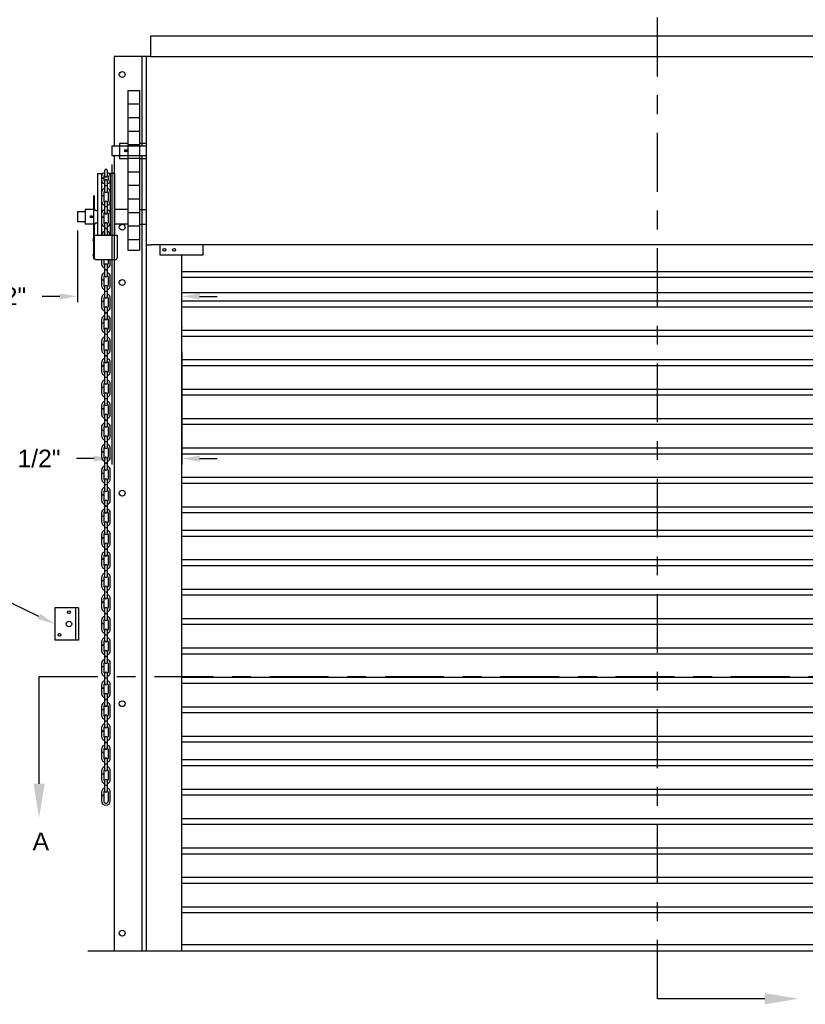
# Model space of a CAD drawing. Header units: inches. Extents: x 169.6 to 213.8, y 195 to 266.5.
# Tile 13 of 49: x 176.2 to 180.4, y 219.9 to 225.1. Entities that reach past the tile are written whole.
import ezdxf
from ezdxf import colors
from ezdxf.entities.mleader import LeaderData, LeaderLine
from ezdxf.math import Vec2, Vec3

# ---------------------------------------------------------------- set-up
doc = ezdxf.new("R2010")
doc.units = ezdxf.units.IN
doc.header["$LTSCALE"] = 0.25
doc.header["$MEASUREMENT"] = 0
doc.linetypes.add('CENTER', pattern=[2, 1.25, -0.25, 0.25, -0.25])
for name, color, linetype in [('ANNOTATIONS', 1, 'Continuous'), ('CHAIN HOIST LH', 7, 'Continuous'), ('SECTION CUTS', 6, 'CENTER')]:
    doc.layers.add(name, color=color, linetype=linetype)
doc.styles.add('ARIAL', font='arial.ttf', dxfattribs={"height": 0.09375})
doc.styles.get("Standard").update_dxf_attribs({"font": 'romans.shx'})
doc.dimstyles.new('STANDARD$0', dxfattribs={"dimtxt": 0.09375, "dimasz": 0.09375, "dimexe": 0.03125, "dimexo": 0.046875, "dimgap": 0.09, "dimtad": 0, "dimtih": 1, "dimtoh": 1, "dimdec": 4, "dimzin": 0, "dimdsep": 46, "dimtxsty": 'ARIAL', "dimcen": 0.09, "dimadec": 0, "dimazin": 0, "dimtfac": 1, "dimtdec": 4, "dimtofl": 0, "dimtmove": 0, "dimatfit": 1, "dimfxl": 1, "dimtolj": 1, "dimtzin": 0, "dimarcsym": 0})

# ---------------------------------------------------------------- blocks, each defined once
blk = doc.blocks.new('*D28')
at = {"layer": 'ANNOTATIONS', "color": 0, "lineweight": -2, "transparency": 16777216}
for p, q in [((176.4853, 223.975), (176.4853, 223.5936)), ((176.3916, 223.6249), (176.2978, 223.6249)), ((177.0404, 223.5236), (177.0404, 223.6561)), ((177.1342, 223.6249), (177.2279, 223.6249))]:
    blk.add_line(p, q, dxfattribs=at)
at = {"layer": 'ANNOTATIONS', "color": 0, "transparency": 16777216}
for points in [[(176.3916, 223.6405), (176.3916, 223.6092), (176.4853, 223.6249)], [(177.1342, 223.6405), (177.1342, 223.6092), (177.0404, 223.6249)]]:
    blk.add_solid(points, dxfattribs=at)
at = {"layer": 'defpoints', "color": 0, "transparency": 16777216}
for p in [(176.4853, 224.0219), (176.4853, 223.6249), (177.0404, 223.4767)]:
    blk.add_point(p, dxfattribs=at)
at = {"layer": 'ANNOTATIONS', "color": 0, "transparency": 16777216, "insert": (176.0447, 223.6249), "char_height": 0.09375, "attachment_point": 5, "style": 'ARIAL'}
blk.add_mtext('\\A1;8 1/2"', dxfattribs=at)
blk = doc.blocks.new('*D33')
at = {"layer": 'ANNOTATIONS', "color": 0, "lineweight": -2, "transparency": 16777216}
for p, q in [((176.6677, 224.3257), (176.6677, 222.7321)), ((177.0404, 223.3299), (177.0404, 222.7321)), ((176.574, 222.7634), (176.4802, 222.7634)), ((177.1342, 222.7634), (177.2279, 222.7634))]:
    blk.add_line(p, q, dxfattribs=at)
at = {"layer": 'ANNOTATIONS', "color": 0, "transparency": 16777216}
for points in [[(176.574, 222.779), (176.574, 222.7477), (176.6677, 222.7634)], [(177.1342, 222.779), (177.1342, 222.7477), (177.0404, 222.7634)]]:
    blk.add_solid(points, dxfattribs=at)
at = {"layer": 'defpoints', "color": 0, "transparency": 16777216}
for p in [(176.6677, 224.3726), (177.0404, 223.3767), (176.6677, 222.7634)]:
    blk.add_point(p, dxfattribs=at)
at = {"layer": 'ANNOTATIONS', "color": 0, "transparency": 16777216, "insert": (176.2271, 222.7634), "char_height": 0.09375, "attachment_point": 5, "style": 'ARIAL'}
blk.add_mtext('\\A1;5 1/2"', dxfattribs=at)

msp = doc.modelspace()

# ---------------------------------------------------------------- linework, layer by layer
at = {"layer": 'CHAIN HOIST LH'}
for p, q in [((176.87638, 224.89855), (176.87638, 225.00988)), ((176.87638, 225.00988), (182.2045, 225.00988)), ((176.87638, 224.89855), (182.2045, 224.89855)), ((176.75379, 224.71904), (176.75379, 223.87099)), ((176.75379, 224.71904), (176.81599, 224.71904)), ((176.81599, 224.71904), (176.81599, 223.87099)), ((176.75379, 224.64743), (176.81599, 224.64743)), ((176.75379, 224.57543), (176.81599, 224.57543)), ((176.75379, 224.50343), (176.81599, 224.50343)), ((176.66773, 224.4245), (176.85294, 224.4245)), ((176.66773, 224.4245), (176.66773, 224.3726)), ((176.71009, 224.43787), (176.71009, 224.35503)), ((176.75379, 224.43787), (176.71009, 224.43787)), ((176.75379, 224.43143), (176.81599, 224.43143)), ((176.85294, 224.43787), (176.81599, 224.43787)), ((176.66773, 224.3726), (176.85294, 224.3726)), ((176.75379, 224.35503), (176.71009, 224.35503)), ((176.75379, 224.35943), (176.81599, 224.35943)), ((176.85294, 224.35503), (176.81599, 224.35503)), ((176.5925, 224.27706), (176.61442, 224.27706)), ((176.5925, 224.27706), (176.5925, 223.95087)), ((176.61442, 224.27706), (176.61442, 223.95087)), ((176.62552, 224.25229), (176.61442, 224.25229)), ((176.62552, 224.2514), (176.61442, 224.2514)), ((176.62552, 224.26112), (176.62552, 224.24487)), ((176.63179, 224.26488), (176.63179, 224.29464)), ((176.64289, 224.29464), (176.64289, 224.26488)), ((176.64916, 224.26112), (176.64916, 224.24487)), ((176.66026, 224.27706), (176.66026, 223.95087)), ((176.68219, 224.27706), (176.66026, 224.27706)), ((176.68219, 224.27706), (176.68219, 223.95087)), ((176.75379, 224.28743), (176.81599, 224.28743)), ((176.63179, 224.21316), (176.63179, 224.23954)), ((176.64289, 224.21316), (176.63179, 224.21316)), ((176.63179, 224.1825), (176.63179, 224.21226)), ((176.64289, 224.21226), (176.63179, 224.21226)), ((176.64289, 224.23954), (176.64289, 224.21316)), ((176.64289, 224.21226), (176.64289, 224.1825)), ((176.75379, 224.21543), (176.81599, 224.21543)), ((176.5714, 224.1591), (176.57585, 224.1591)), ((176.5714, 224.1591), (176.5714, 223.82609)), ((176.57585, 224.09047), (176.57585, 224.1591)), ((176.62552, 224.15935), (176.61442, 224.15935)), ((176.62552, 224.15845), (176.61442, 224.15845)), ((176.62552, 224.17717), (176.62552, 224.15935)), ((176.62552, 224.15845), (176.62552, 224.13075)), ((176.64916, 224.17717), (176.64916, 224.13075)), ((176.75379, 224.14343), (176.81599, 224.14343)), ((176.63179, 224.06838), (176.63179, 224.12542)), ((176.64289, 224.10143), (176.63179, 224.10143)), ((176.64289, 224.10053), (176.63179, 224.10053)), ((176.64289, 224.12542), (176.64289, 224.06838)), ((176.48534, 224.07381), (176.48534, 224.02191)), ((176.52769, 224.07381), (176.48534, 224.07381)), ((176.52769, 224.08718), (176.52769, 224.00855)), ((176.5714, 224.08718), (176.52769, 224.08718)), ((176.5856, 224.08072), (176.5925, 224.08072)), ((176.62552, 224.04522), (176.61442, 224.04522)), ((176.62552, 224.04432), (176.61442, 224.04432)), ((176.62552, 224.06305), (176.62552, 224.04522)), ((176.62552, 224.04432), (176.62552, 224.01663)), ((176.64916, 224.06305), (176.64916, 224.01663)), ((176.75379, 224.08718), (176.68219, 224.08718)), ((176.75379, 224.07143), (176.81599, 224.07143)), ((176.81599, 224.08718), (176.85294, 224.08718)), ((176.52769, 224.02191), (176.48534, 224.02191)), ((176.5714, 224.00855), (176.52769, 224.00855)), ((176.57585, 223.82842), (176.57585, 224.00526)), ((176.5856, 224.01501), (176.5925, 224.01501)), ((176.63179, 223.98491), (176.63179, 224.0113)), ((176.64289, 223.98491), (176.63179, 223.98491)), ((176.64289, 224.0113), (176.64289, 223.98491)), ((176.75379, 224.00855), (176.68219, 224.00855)), ((176.75379, 223.99943), (176.81599, 223.99943)), ((176.81599, 224.00855), (176.85294, 224.00855)), ((176.57585, 223.95087), (176.69617, 223.95087)), ((176.63179, 223.95426), (176.63179, 223.98401)), ((176.64289, 223.98401), (176.63179, 223.98401)), ((176.64289, 223.98401), (176.64289, 223.95426)), ((176.69617, 223.95087), (176.69617, 223.82842)), ((176.75379, 223.92743), (176.81599, 223.92743)), ((182.2045, 223.89855), (176.87638, 223.89855)), ((176.57585, 223.82785), (176.57585, 223.82609)), ((176.75379, 223.87099), (176.81599, 223.87099)), ((176.5714, 223.82609), (176.57585, 223.82609)), ((176.68642, 223.81867), (176.5856, 223.81867)), ((176.61442, 223.81867), (176.61442, 223.79729)), ((176.62552, 223.81867), (176.62552, 223.79729)), ((176.63179, 223.76557), (176.63179, 223.79196)), ((176.64289, 223.79196), (176.64289, 223.76557)), ((176.64916, 223.81867), (176.64916, 223.79729)), ((176.66026, 223.79729), (176.66026, 223.81867)), ((176.61442, 223.72959), (176.61442, 223.71176)), ((176.62552, 223.72959), (176.62552, 223.71176)), ((176.64289, 223.76557), (176.63179, 223.76557)), ((176.64289, 223.76467), (176.63179, 223.76467)), ((176.63179, 223.73492), (176.63179, 223.76467)), ((176.64289, 223.76467), (176.64289, 223.73492)), ((176.64916, 223.72959), (176.64916, 223.68316)), ((176.66026, 223.68316), (176.66026, 223.72959)), ((177.04044, 223.75778), (182.04044, 223.75778)), ((177.04044, 223.72653), (182.04044, 223.72653)), ((176.62552, 223.71176), (176.61442, 223.71176)), ((176.61442, 223.71086), (176.61442, 223.68316)), ((176.62552, 223.71086), (176.61442, 223.71086)), ((176.62552, 223.71086), (176.62552, 223.68316)), ((176.63179, 223.65145), (176.63179, 223.67783)), ((176.64289, 223.67783), (176.64289, 223.65145)), ((176.64289, 223.65145), (176.63179, 223.65145)), ((176.64289, 223.65055), (176.63179, 223.65055)), ((176.63179, 223.6208), (176.63179, 223.65055)), ((176.64289, 223.65055), (176.64289, 223.6208)), ((176.61442, 223.61547), (176.61442, 223.59764)), ((176.62552, 223.59764), (176.61442, 223.59764)), ((176.61442, 223.59674), (176.61442, 223.56904)), ((176.62552, 223.59674), (176.61442, 223.59674)), ((176.62552, 223.61547), (176.62552, 223.59764)), ((176.62552, 223.59674), (176.62552, 223.56904)), ((176.64916, 223.61547), (176.64916, 223.56904)), ((176.66026, 223.56904), (176.66026, 223.61547)), ((177.04044, 223.60153), (182.04044, 223.60153)), ((177.04044, 223.57028), (182.04044, 223.57028)), ((176.63179, 223.53733), (176.63179, 223.56371)), ((176.64289, 223.53733), (176.63179, 223.53733)), ((176.63179, 223.50667), (176.63179, 223.53643)), ((176.64289, 223.53643), (176.63179, 223.53643)), ((176.64289, 223.56371), (176.64289, 223.53733)), ((176.64289, 223.53643), (176.64289, 223.50667)), ((176.61442, 223.50134), (176.61442, 223.48352)), ((176.62552, 223.48352), (176.61442, 223.48352)), ((176.61442, 223.48262), (176.61442, 223.45492)), ((176.62552, 223.48262), (176.61442, 223.48262)), ((176.62552, 223.50134), (176.62552, 223.48352)), ((176.62552, 223.48262), (176.62552, 223.45492)), ((176.64916, 223.50134), (176.64916, 223.45492)), ((176.66026, 223.45492), (176.66026, 223.50134)), ((176.63179, 223.42321), (176.63179, 223.44959)), ((176.64289, 223.42321), (176.63179, 223.42321)), ((176.64289, 223.42231), (176.63179, 223.42231)), ((176.63179, 223.39255), (176.63179, 223.42231)), ((176.64289, 223.44959), (176.64289, 223.42321)), ((176.64289, 223.42231), (176.64289, 223.39255)), ((177.04044, 223.44528), (182.04044, 223.44528)), ((177.04044, 223.41403), (182.04044, 223.41403)), ((176.61442, 223.38722), (176.61442, 223.3694)), ((176.62552, 223.3694), (176.61442, 223.3694)), ((176.62552, 223.3685), (176.61442, 223.3685)), ((176.61442, 223.3685), (176.61442, 223.3408)), ((176.62552, 223.38722), (176.62552, 223.3694)), ((176.62552, 223.3685), (176.62552, 223.3408)), ((176.64916, 223.38722), (176.64916, 223.3408)), ((176.66026, 223.3408), (176.66026, 223.38722)), ((176.63179, 223.30909), (176.63179, 223.33547)), ((176.64289, 223.30909), (176.63179, 223.30909)), ((176.63179, 223.27843), (176.63179, 223.30819)), ((176.64289, 223.30819), (176.63179, 223.30819)), ((176.64289, 223.33547), (176.64289, 223.30909)), ((176.64289, 223.30819), (176.64289, 223.27843)), ((176.61442, 223.2731), (176.61442, 223.25527)), ((176.62552, 223.25527), (176.61442, 223.25527)), ((176.62552, 223.25437), (176.61442, 223.25437)), ((176.61442, 223.25437), (176.61442, 223.22668)), ((176.62552, 223.2731), (176.62552, 223.25527)), ((176.62552, 223.25437), (176.62552, 223.22668)), ((176.64916, 223.2731), (176.64916, 223.22668)), ((176.66026, 223.22668), (176.66026, 223.2731)), ((177.04044, 223.28903), (182.04044, 223.28903)), ((177.04044, 223.25778), (182.04044, 223.25778)), ((176.63179, 223.19496), (176.63179, 223.22135)), ((176.64289, 223.22135), (176.64289, 223.19496)), ((176.61442, 223.15898), (176.61442, 223.14115)), ((176.62552, 223.15898), (176.62552, 223.14115)), ((176.64289, 223.19496), (176.63179, 223.19496)), ((176.63179, 223.16431), (176.63179, 223.19406)), ((176.64289, 223.19406), (176.63179, 223.19406)), ((176.64289, 223.19406), (176.64289, 223.16431)), ((176.64916, 223.15898), (176.64916, 223.11255)), ((176.66026, 223.11255), (176.66026, 223.15898)), ((176.62552, 223.14115), (176.61442, 223.14115)), ((176.62552, 223.14025), (176.61442, 223.14025)), ((176.61442, 223.14025), (176.61442, 223.11255)), ((176.62552, 223.14025), (176.62552, 223.11255)), ((176.63179, 223.08084), (176.63179, 223.10722)), ((176.64289, 223.10722), (176.64289, 223.08084)), ((177.04044, 223.13278), (182.04044, 223.13278)), ((177.04044, 223.10153), (182.04044, 223.10153)), ((176.61442, 223.04486), (176.61442, 223.02703)), ((176.62552, 223.04486), (176.62552, 223.02703)), ((176.64289, 223.08084), (176.63179, 223.08084)), ((176.64289, 223.07994), (176.63179, 223.07994)), ((176.63179, 223.05019), (176.63179, 223.07994)), ((176.64289, 223.07994), (176.64289, 223.05019)), ((176.64916, 223.04486), (176.64916, 222.99843)), ((176.66026, 222.99843), (176.66026, 223.04486)), ((176.62552, 223.02703), (176.61442, 223.02703)), ((176.62552, 223.02613), (176.61442, 223.02613)), ((176.61442, 223.02613), (176.61442, 222.99843)), ((176.62552, 223.02613), (176.62552, 222.99843)), ((176.63179, 222.96672), (176.63179, 222.9931)), ((176.64289, 222.9931), (176.64289, 222.96672)), ((176.64289, 222.96672), (176.63179, 222.96672)), ((176.63179, 222.93606), (176.63179, 222.96582)), ((176.64289, 222.96582), (176.63179, 222.96582)), ((176.64289, 222.96582), (176.64289, 222.93606)), ((177.04044, 222.97653), (182.04044, 222.97653)), ((177.04044, 222.94528), (182.04044, 222.94528)), ((176.61442, 222.93073), (176.61442, 222.91291)), ((176.62552, 222.91291), (176.61442, 222.91291)), ((176.61442, 222.91201), (176.61442, 222.88431)), ((176.62552, 222.91201), (176.61442, 222.91201)), ((176.62552, 222.93073), (176.62552, 222.91291)), ((176.62552, 222.91201), (176.62552, 222.88431)), ((176.64916, 222.93073), (176.64916, 222.88431)), ((176.66026, 222.88431), (176.66026, 222.93073)), ((176.63179, 222.8526), (176.63179, 222.87898)), ((176.64289, 222.8526), (176.63179, 222.8526)), ((176.64289, 222.8517), (176.63179, 222.8517)), ((176.63179, 222.82194), (176.63179, 222.8517)), ((176.64289, 222.87898), (176.64289, 222.8526)), ((176.64289, 222.8517), (176.64289, 222.82194)), ((176.61442, 222.81661), (176.61442, 222.79879)), ((176.62552, 222.79879), (176.61442, 222.79879)), ((176.61442, 222.79789), (176.61442, 222.77019)), ((176.62552, 222.79789), (176.61442, 222.79789)), ((176.62552, 222.81661), (176.62552, 222.79879)), ((176.62552, 222.79789), (176.62552, 222.77019)), ((176.64916, 222.81661), (176.64916, 222.77019)), ((176.66026, 222.77019), (176.66026, 222.81661)), ((177.04044, 222.82028), (182.04044, 222.82028)), ((177.04044, 222.78903), (182.04044, 222.78903)), ((176.63179, 222.73848), (176.63179, 222.76486)), ((176.64289, 222.73848), (176.63179, 222.73848)), ((176.64289, 222.73758), (176.63179, 222.73758)), ((176.63179, 222.70782), (176.63179, 222.73758)), ((176.64289, 222.76486), (176.64289, 222.73848)), ((176.64289, 222.73758), (176.64289, 222.70782)), ((176.61442, 222.70249), (176.61442, 222.68466)), ((176.62552, 222.68466), (176.61442, 222.68466)), ((176.61442, 222.68376), (176.61442, 222.65607)), ((176.62552, 222.68376), (176.61442, 222.68376)), ((176.62552, 222.70249), (176.62552, 222.68466)), ((176.62552, 222.68376), (176.62552, 222.65607)), ((176.64916, 222.70249), (176.64916, 222.65607)), ((176.66026, 222.65607), (176.66026, 222.70249)), ((176.63179, 222.62435), (176.63179, 222.65074)), ((176.64289, 222.62435), (176.63179, 222.62435)), ((176.64289, 222.65074), (176.64289, 222.62435)), ((177.04044, 222.66403), (182.04044, 222.66403)), ((177.04044, 222.63278), (182.04044, 222.63278)), ((176.61442, 222.58837), (176.61442, 222.57054)), ((176.62552, 222.58837), (176.62552, 222.57054)), ((176.63179, 222.5937), (176.63179, 222.62345)), ((176.64289, 222.62345), (176.63179, 222.62345)), ((176.64289, 222.62345), (176.64289, 222.5937)), ((176.64916, 222.58837), (176.64916, 222.54195)), ((176.66026, 222.54195), (176.66026, 222.58837)), ((176.62552, 222.57054), (176.61442, 222.57054)), ((176.61442, 222.56964), (176.61442, 222.54195)), ((176.62552, 222.56964), (176.61442, 222.56964)), ((176.62552, 222.56964), (176.62552, 222.54195)), ((176.63179, 222.51023), (176.63179, 222.53661)), ((176.64289, 222.53661), (176.64289, 222.51023)), ((176.61442, 222.47425), (176.61442, 222.45642)), ((176.62552, 222.47425), (176.62552, 222.45642)), ((176.64289, 222.51023), (176.63179, 222.51023)), ((176.64289, 222.50933), (176.63179, 222.50933)), ((176.63179, 222.47958), (176.63179, 222.50933)), ((176.64289, 222.50933), (176.64289, 222.47958)), ((176.64916, 222.47425), (176.64916, 222.42782)), ((176.66026, 222.42782), (176.66026, 222.47425)), ((177.04044, 222.50778), (182.04044, 222.50778)), ((177.04044, 222.47653), (182.04044, 222.47653)), ((176.62552, 222.45642), (176.61442, 222.45642)), ((176.61442, 222.45552), (176.61442, 222.42782)), ((176.62552, 222.45552), (176.61442, 222.45552)), ((176.62552, 222.45552), (176.62552, 222.42782)), ((176.63179, 222.39611), (176.63179, 222.42249)), ((176.64289, 222.42249), (176.64289, 222.39611)), ((176.64289, 222.39611), (176.63179, 222.39611)), ((176.64289, 222.39521), (176.63179, 222.39521)), ((176.63179, 222.36546), (176.63179, 222.39521)), ((176.64289, 222.39521), (176.64289, 222.36546)), ((177.04044, 222.38278), (182.04044, 222.38278)), ((176.61442, 222.36012), (176.61442, 222.3423)), ((176.62552, 222.3423), (176.61442, 222.3423)), ((176.61442, 222.3414), (176.61442, 222.3137)), ((176.62552, 222.3414), (176.61442, 222.3414)), ((176.62552, 222.36012), (176.62552, 222.3423)), ((176.62552, 222.3414), (176.62552, 222.3137)), ((176.64916, 222.36012), (176.64916, 222.3137)), ((176.66026, 222.3137), (176.66026, 222.36012)), ((177.04044, 222.35153), (182.04044, 222.35153)), ((176.63179, 222.28199), (176.63179, 222.30837)), ((176.64289, 222.28199), (176.63179, 222.28199)), ((176.63179, 222.25133), (176.63179, 222.28109)), ((176.64289, 222.28109), (176.63179, 222.28109)), ((176.64289, 222.30837), (176.64289, 222.28199)), ((176.64289, 222.28109), (176.64289, 222.25133)), ((176.61442, 222.246), (176.61442, 222.22818)), ((176.62552, 222.22818), (176.61442, 222.22818)), ((176.61442, 222.22728), (176.61442, 222.19958)), ((176.62552, 222.22728), (176.61442, 222.22728)), ((176.62552, 222.246), (176.62552, 222.22818)), ((176.62552, 222.22728), (176.62552, 222.19958)), ((176.64916, 222.246), (176.64916, 222.19958)), ((176.66026, 222.19958), (176.66026, 222.246)), ((177.04044, 222.22653), (182.04044, 222.22653)), ((176.63179, 222.16787), (176.63179, 222.19425)), ((176.64289, 222.16787), (176.63179, 222.16787)), ((176.64289, 222.16697), (176.63179, 222.16697)), ((176.63179, 222.13721), (176.63179, 222.16697)), ((176.64289, 222.19425), (176.64289, 222.16787)), ((176.64289, 222.16697), (176.64289, 222.13721)), ((177.04044, 222.19528), (182.04044, 222.19528)), ((176.61442, 222.13188), (176.61442, 222.11405)), ((176.62552, 222.11405), (176.61442, 222.11405)), ((176.62552, 222.11315), (176.61442, 222.11315)), ((176.61442, 222.11315), (176.61442, 222.08546)), ((176.62552, 222.13188), (176.62552, 222.11405)), ((176.62552, 222.11315), (176.62552, 222.08546)), ((176.64916, 222.13188), (176.64916, 222.08546)), ((176.66026, 222.08546), (176.66026, 222.13188)), ((176.63179, 222.05374), (176.63179, 222.08013)), ((176.64289, 222.05374), (176.63179, 222.05374)), ((176.63179, 222.02309), (176.63179, 222.05285)), ((176.64289, 222.05285), (176.63179, 222.05285)), ((176.64289, 222.08013), (176.64289, 222.05374)), ((176.64289, 222.05285), (176.64289, 222.02309)), ((177.04044, 222.07028), (182.04044, 222.07028)), ((176.61442, 222.01776), (176.61442, 221.99993)), ((176.62552, 221.99993), (176.61442, 221.99993)), ((176.62552, 221.99903), (176.61442, 221.99903)), ((176.61442, 221.99903), (176.61442, 221.97134)), ((176.62552, 222.01776), (176.62552, 221.99993)), ((176.62552, 221.99903), (176.62552, 221.97134)), ((176.64916, 222.01776), (176.64916, 221.97134)), ((176.66026, 221.97134), (176.66026, 222.01776)), ((177.04044, 222.03903), (182.04044, 222.03903)), ((176.63179, 221.93962), (176.63179, 221.96601)), ((176.64289, 221.96601), (176.64289, 221.93962)), ((176.61442, 221.90364), (176.61442, 221.88581)), ((176.62552, 221.90364), (176.62552, 221.88581)), ((176.64289, 221.93962), (176.63179, 221.93962)), ((176.63179, 221.90897), (176.63179, 221.93872)), ((176.64289, 221.93872), (176.63179, 221.93872)), ((176.64289, 221.93872), (176.64289, 221.90897)), ((176.64916, 221.90364), (176.64916, 221.85721)), ((176.66026, 221.85721), (176.66026, 221.90364)), ((177.04044, 221.91403), (182.04044, 221.91403)), ((176.62552, 221.88581), (176.61442, 221.88581)), ((176.62552, 221.88491), (176.61442, 221.88491)), ((176.61442, 221.88491), (176.61442, 221.85721)), ((176.62552, 221.88491), (176.62552, 221.85721)), ((176.63179, 221.8255), (176.63179, 221.85188)), ((176.64289, 221.85188), (176.64289, 221.8255)), ((177.04044, 221.88278), (182.04044, 221.88278)), ((176.61442, 221.78952), (176.61442, 221.77169)), ((176.62552, 221.78952), (176.62552, 221.77169)), ((176.64289, 221.8255), (176.63179, 221.8255)), ((176.64289, 221.8246), (176.63179, 221.8246)), ((176.63179, 221.79485), (176.63179, 221.8246)), ((176.64289, 221.8246), (176.64289, 221.79485)), ((176.64916, 221.78952), (176.64916, 221.74309)), ((176.66026, 221.74309), (176.66026, 221.78952)), ((176.62552, 221.77169), (176.61442, 221.77169)), ((176.62552, 221.77079), (176.61442, 221.77079)), ((176.61442, 221.77079), (176.61442, 221.74309)), ((176.62552, 221.77079), (176.62552, 221.74309)), ((176.63179, 221.71138), (176.63179, 221.73776)), ((176.64289, 221.73776), (176.64289, 221.71138)), ((177.04044, 221.75778), (182.04044, 221.75778)), ((176.64289, 221.71138), (176.63179, 221.71138)), ((176.64289, 221.71048), (176.63179, 221.71048)), ((176.63179, 221.68072), (176.63179, 221.71048)), ((176.64289, 221.71048), (176.64289, 221.68072)), ((177.04044, 221.72653), (182.04044, 221.72653)), ((176.61442, 221.67539), (176.61442, 221.65757)), ((176.62552, 221.65757), (176.61442, 221.65757)), ((176.61442, 221.65667), (176.61442, 221.62897)), ((176.62552, 221.65667), (176.61442, 221.65667)), ((176.62552, 221.67539), (176.62552, 221.65757)), ((176.62552, 221.65667), (176.62552, 221.62897)), ((176.64916, 221.67539), (176.64916, 221.62897)), ((176.66026, 221.62897), (176.66026, 221.67539)), ((176.63179, 221.59726), (176.63179, 221.62364)), ((176.64289, 221.59726), (176.63179, 221.59726)), ((176.64289, 221.59636), (176.63179, 221.59636)), ((176.63179, 221.5666), (176.63179, 221.59636)), ((176.64289, 221.62364), (176.64289, 221.59726)), ((176.64289, 221.59636), (176.64289, 221.5666)), ((177.04044, 221.60153), (182.04044, 221.60153)), ((176.61442, 221.56127), (176.61442, 221.54344)), ((176.62552, 221.54344), (176.61442, 221.54344)), ((176.61442, 221.54255), (176.61442, 221.51485)), ((176.62552, 221.54255), (176.61442, 221.54255)), ((176.62552, 221.56127), (176.62552, 221.54344)), ((176.62552, 221.54255), (176.62552, 221.51485)), ((176.64916, 221.56127), (176.64916, 221.51485)), ((176.66026, 221.51485), (176.66026, 221.56127)), ((177.04044, 221.57028), (182.04044, 221.57028)), ((176.63179, 221.48313), (176.63179, 221.50952)), ((176.64289, 221.48313), (176.63179, 221.48313)), ((176.63179, 221.45248), (176.63179, 221.48224)), ((176.64289, 221.48224), (176.63179, 221.48224)), ((176.64289, 221.50952), (176.64289, 221.48313)), ((176.64289, 221.48224), (176.64289, 221.45248)), ((176.61442, 221.44715), (176.61442, 221.42932)), ((176.62552, 221.42932), (176.61442, 221.42932)), ((176.61442, 221.42842), (176.61442, 221.40073)), ((176.62552, 221.42842), (176.61442, 221.42842)), ((176.62552, 221.44715), (176.62552, 221.42932)), ((176.62552, 221.42842), (176.62552, 221.40073)), ((176.64916, 221.44715), (176.64916, 221.40073)), ((176.66026, 221.40073), (176.66026, 221.44715)), ((177.04044, 221.44528), (182.04044, 221.44528)), ((176.63179, 221.36901), (176.63179, 221.3954)), ((176.64289, 221.36901), (176.63179, 221.36901)), ((176.64289, 221.3954), (176.64289, 221.36901)), ((177.04044, 221.41403), (182.04044, 221.41403)), ((176.61442, 221.33303), (176.61442, 221.3152)), ((176.62552, 221.33303), (176.62552, 221.3152)), ((176.63179, 221.33836), (176.63179, 221.36811)), ((176.64289, 221.36811), (176.63179, 221.36811)), ((176.64289, 221.36811), (176.64289, 221.33836)), ((176.64916, 221.33303), (176.64916, 221.2866)), ((176.66026, 221.2866), (176.66026, 221.33303)), ((176.62552, 221.3152), (176.61442, 221.3152)), ((176.61442, 221.3143), (176.61442, 221.2866)), ((176.62552, 221.3143), (176.61442, 221.3143)), ((176.62552, 221.3143), (176.62552, 221.2866)), ((176.63179, 221.25489), (176.63179, 221.28127)), ((176.64289, 221.28127), (176.64289, 221.25489)), ((177.04044, 221.28903), (182.04044, 221.28903)), ((176.61442, 221.21891), (176.61442, 221.20108)), ((176.62552, 221.21891), (176.62552, 221.20108)), ((176.64289, 221.25489), (176.63179, 221.25489)), ((176.63179, 221.22424), (176.63179, 221.25399)), ((176.64289, 221.25399), (176.63179, 221.25399)), ((176.64289, 221.25399), (176.64289, 221.22424)), ((176.64916, 221.21891), (176.64916, 221.17248)), ((176.66026, 221.17248), (176.66026, 221.21891)), ((177.04044, 221.25778), (182.04044, 221.25778)), ((176.62552, 221.20108), (176.61442, 221.20108)), ((176.62552, 221.20018), (176.61442, 221.20018)), ((176.61442, 221.20018), (176.61442, 221.17248)), ((176.62552, 221.20018), (176.62552, 221.17248)), ((176.63179, 221.14077), (176.63179, 221.16715)), ((176.64289, 221.16715), (176.64289, 221.14077)), ((177.04044, 221.16403), (182.04044, 221.16403)), ((176.64289, 221.14077), (176.63179, 221.14077)), ((176.63179, 221.11011), (176.63179, 221.13987)), ((176.64289, 221.13987), (176.63179, 221.13987)), ((176.64289, 221.13987), (176.64289, 221.11011)), ((177.04044, 221.13278), (182.04044, 221.13278)), ((176.61442, 221.10478), (176.61442, 221.08696)), ((176.62552, 221.08696), (176.61442, 221.08696)), ((176.62552, 221.08606), (176.61442, 221.08606)), ((176.61442, 221.08606), (176.61442, 221.05836)), ((176.62552, 221.10478), (176.62552, 221.08696)), ((176.62552, 221.08606), (176.62552, 221.05836)), ((176.64916, 221.10478), (176.64916, 221.05836)), ((176.66026, 221.05836), (176.66026, 221.10478)), ((176.63179, 221.02665), (176.63179, 221.05303)), ((176.64289, 221.02665), (176.63179, 221.02665)), ((176.64289, 221.02575), (176.63179, 221.02575)), ((176.63179, 220.99599), (176.63179, 221.02575)), ((176.64289, 221.05303), (176.64289, 221.02665)), ((176.64289, 221.02575), (176.64289, 220.99599)), ((177.04044, 221.00778), (182.04044, 221.00778)), ((176.61442, 220.99066), (176.61442, 220.97284)), ((176.62552, 220.97284), (176.61442, 220.97284)), ((176.62552, 220.97194), (176.61442, 220.97194)), ((176.61442, 220.97194), (176.61442, 220.94424)), ((176.62552, 220.99066), (176.62552, 220.97284)), ((176.62552, 220.97194), (176.62552, 220.94424)), ((176.64916, 220.99066), (176.64916, 220.94424)), ((176.66026, 220.94424), (176.66026, 220.99066)), ((177.04044, 220.97653), (182.04044, 220.97653)), ((177.04044, 220.85153), (182.04044, 220.85153)), ((177.04044, 220.82028), (182.04044, 220.82028)), ((177.04044, 220.69528), (182.04044, 220.69528)), ((177.04044, 220.66403), (182.04044, 220.66403)), ((177.04044, 220.53903), (182.04044, 220.53903)), ((177.04044, 220.50778), (182.04044, 220.50778)), ((177.04044, 220.38278), (182.04044, 220.38278)), ((177.04044, 220.35153), (182.04044, 220.35153)), ((182.04044, 220.1798), (177.04044, 220.1798)), ((176.54044, 220.14855), (182.54044, 220.14855))]:
    msp.add_line(p, q, dxfattribs=at)
at = {"layer": 'CHAIN HOIST LH', "linetype": 'Continuous'}
for p, q in [((176.87638, 224.89855), (176.68079, 224.89855)), ((176.68079, 224.89855), (176.68079, 224.4245)), ((176.8295, 224.4245), (176.8295, 224.89855)), ((176.85294, 220.14855), (176.85294, 224.89855)), ((176.68079, 224.3726), (176.68079, 220.14855)), ((176.8295, 220.14855), (176.8295, 224.3726)), ((176.85294, 223.89855), (176.87638, 223.89855)), ((176.92358, 223.89855), (176.92358, 223.84613)), ((177.15438, 223.84613), (177.15438, 223.89855)), ((176.92358, 223.84613), (177.15438, 223.84613)), ((177.04044, 220.14855), (177.04044, 223.84613)), ((177.04044, 223.64519), (182.04044, 223.64519)), ((176.36586, 221.97058), (176.36586, 221.79871)), ((176.49086, 221.97058), (176.36586, 221.97058)), ((176.47524, 221.97058), (176.47524, 221.79871)), ((176.49086, 221.97058), (176.49086, 221.79871)), ((176.49086, 221.79871), (176.36586, 221.79871))]:
    msp.add_line(p, q, dxfattribs=at)
at = {"layer": 'CHAIN HOIST LH'}
for points in [[(176.74531, 224.39878), (176.74385, 224.40131), (176.74093, 224.40131), (176.73947, 224.39878), (176.74093, 224.39625), (176.74385, 224.39625)], [(176.56292, 224.04809), (176.56146, 224.05062), (176.55853, 224.05062), (176.55707, 224.04809), (176.55853, 224.04556), (176.56146, 224.04556)]]:
    msp.add_lwpolyline(points, close=True, dxfattribs=at)
at = {"layer": 'CHAIN HOIST LH', "linetype": 'Continuous'}
for centre, radius in [((176.72353, 224.80349), 0.01562), ((176.72353, 223.9923), 0.01562), ((176.94763, 223.87234), 0.00781), ((176.99881, 223.87234), 0.00781), ((176.72353, 223.69855), 0.01562), ((176.72353, 222.5798), 0.01562), ((176.44062, 221.9473), 0.00749), ((176.44062, 221.88465), 0.01455), ((176.3908, 221.82702), 0.00749), ((176.72353, 221.46105), 0.01562), ((176.72353, 220.2423), 0.01562)]:
    msp.add_circle(centre, radius, dxfattribs=at)
at = {"layer": 'CHAIN HOIST LH'}
for centre in [(176.74239, 224.39878), (176.56, 224.04809)]:
    msp.add_circle(centre, 0.0057, dxfattribs=at)
for centre, radius, start, end in [((176.63734, 224.29464), 0.00555, 0, 180), ((176.63734, 224.26112), 0.02292, 104.01225, 180), ((176.63734, 224.26112), 0.01182, 118.00044, 180), ((176.63734, 224.26488), 0.00555, 180, 0), ((176.63734, 224.26112), 0.02292, 0, 75.98775), ((176.63734, 224.26112), 0.01182, 0, 61.99956), ((176.63734, 224.24487), 0.02292, 180, 255.98775), ((176.63734, 224.17717), 0.02292, 104.01225, 180), ((176.63734, 224.24487), 0.01182, 180, 241.99956), ((176.63734, 224.23954), 0.00555, 0, 180), ((176.63734, 224.24487), 0.01182, 298.00044, 0), ((176.63734, 224.24487), 0.02292, 284.01225, 0), ((176.63734, 224.17717), 0.02292, 0, 75.98775), ((176.63734, 224.17717), 0.01182, 118.00044, 180), ((176.63734, 224.1825), 0.00555, 180, 0), ((176.63734, 224.17717), 0.01182, 0, 61.99956), ((176.5856, 224.09047), 0.00975, 180, 270), ((176.63734, 224.13075), 0.02292, 180, 255.98775), ((176.63734, 224.13075), 0.01182, 180, 241.99956), ((176.63734, 224.12542), 0.00555, 0, 180), ((176.63734, 224.13075), 0.01182, 298.00044, 0), ((176.63734, 224.13075), 0.02292, 284.01225, 0), ((176.63734, 224.06305), 0.02292, 104.01225, 180), ((176.63734, 224.06305), 0.01182, 118.00044, 180), ((176.63734, 224.06838), 0.00555, 180, 0), ((176.63734, 224.06305), 0.02292, 0, 75.98775), ((176.63734, 224.06305), 0.01182, 0, 61.99956), ((176.5856, 224.00526), 0.00975, 90, 180), ((176.63734, 224.01663), 0.02292, 180, 255.98775), ((176.63734, 224.01663), 0.01182, 180, 241.99956), ((176.63734, 224.0113), 0.00555, 0, 180), ((176.63734, 224.01663), 0.01182, 298.00044, 0), ((176.63734, 224.01663), 0.02292, 284.01225, 0), ((176.57861, 223.92639), 0.01075, 132.1728, 227.8272), ((176.63734, 223.94893), 0.02292, 104.01225, 175.13979), ((176.63734, 223.94893), 0.01182, 118.00044, 170.5447), ((176.63734, 223.95426), 0.00555, 180, 217.63339), ((176.63734, 223.95426), 0.00555, 322.36661, 0), ((176.63734, 223.94893), 0.02292, 4.86021, 75.98775), ((176.63734, 223.94893), 0.01182, 9.4553, 61.99956), ((176.57861, 223.84268), 0.01075, 132.1728, 227.8272), ((176.5856, 223.82842), 0.00975, 180, 270), ((176.68642, 223.82842), 0.00975, 270, 0), ((176.63734, 223.79729), 0.02292, 180, 255.98775), ((176.63734, 223.79729), 0.01182, 180, 241.99956), ((176.63734, 223.79196), 0.00555, 0, 180), ((176.63734, 223.79729), 0.02292, 284.01225, 0), ((176.63734, 223.79729), 0.01182, 298.00044, 0), ((176.63734, 223.72959), 0.02292, 104.01225, 180), ((176.63734, 223.72959), 0.01182, 118.00044, 180), ((176.63734, 223.73492), 0.00555, 180, 0), ((176.63734, 223.72959), 0.02292, 0, 75.98775), ((176.63734, 223.72959), 0.01182, 0, 61.99956), ((176.63734, 223.68316), 0.02292, 180, 255.98775), ((176.63734, 223.68316), 0.01182, 180, 241.99956), ((176.63734, 223.67783), 0.00555, 0, 180), ((176.63734, 223.68316), 0.02292, 284.01225, 0), ((176.63734, 223.68316), 0.01182, 298.00044, 0), ((176.63734, 223.61547), 0.02292, 104.01225, 180), ((176.63734, 223.61547), 0.01182, 118.00044, 180), ((176.63734, 223.6208), 0.00555, 180, 0), ((176.63734, 223.61547), 0.02292, 0, 75.98775), ((176.63734, 223.61547), 0.01182, 0, 61.99956), ((176.63734, 223.56904), 0.02292, 180, 255.98775), ((176.63734, 223.56904), 0.01182, 180, 241.99956), ((176.63734, 223.56371), 0.00555, 0, 180), ((176.63734, 223.56904), 0.01182, 298.00044, 0), ((176.63734, 223.56904), 0.02292, 284.01225, 0), ((176.63734, 223.50134), 0.02292, 104.01225, 180), ((176.63734, 223.50134), 0.02292, 0, 75.98775), ((176.63734, 223.50134), 0.01182, 118.00044, 180), ((176.63734, 223.50667), 0.00555, 180, 0), ((176.63734, 223.50134), 0.01182, 0, 61.99956), ((176.63734, 223.45492), 0.02292, 180, 255.98775), ((176.63734, 223.38722), 0.02292, 104.01225, 180), ((176.63734, 223.45492), 0.01182, 180, 241.99956), ((176.63734, 223.44959), 0.00555, 0, 180), ((176.63734, 223.45492), 0.01182, 298.00044, 0), ((176.63734, 223.45492), 0.02292, 284.01225, 0), ((176.63734, 223.38722), 0.02292, 0, 75.98775), ((176.63734, 223.38722), 0.01182, 118.00044, 180), ((176.63734, 223.39255), 0.00555, 180, 0), ((176.63734, 223.38722), 0.01182, 0, 61.99956), ((176.63734, 223.3408), 0.02292, 180, 255.98775), ((176.63734, 223.3408), 0.01182, 180, 241.99956), ((176.63734, 223.33547), 0.00555, 0, 180), ((176.63734, 223.3408), 0.01182, 298.00044, 0), ((176.63734, 223.3408), 0.02292, 284.01225, 0), ((176.63734, 223.2731), 0.02292, 104.01225, 180), ((176.63734, 223.2731), 0.01182, 118.00044, 180), ((176.63734, 223.27843), 0.00555, 180, 0), ((176.63734, 223.2731), 0.02292, 0, 75.98775), ((176.63734, 223.2731), 0.01182, 0, 61.99956), ((176.63734, 223.22668), 0.02292, 180, 255.98775), ((176.63734, 223.22668), 0.01182, 180, 241.99956), ((176.63734, 223.22135), 0.00555, 0, 180), ((176.63734, 223.22668), 0.01182, 298.00044, 0), ((176.63734, 223.22668), 0.02292, 284.01225, 0), ((176.63734, 223.15898), 0.02292, 104.01225, 180), ((176.63734, 223.15898), 0.01182, 118.00044, 180), ((176.63734, 223.16431), 0.00555, 180, 0), ((176.63734, 223.15898), 0.02292, 0, 75.98775), ((176.63734, 223.15898), 0.01182, 0, 61.99956), ((176.63734, 223.11255), 0.02292, 180, 255.98775), ((176.63734, 223.11255), 0.01182, 180, 241.99956), ((176.63734, 223.10722), 0.00555, 0, 180), ((176.63734, 223.11255), 0.02292, 284.01225, 0), ((176.63734, 223.11255), 0.01182, 298.00044, 0), ((176.63734, 223.04486), 0.02292, 104.01225, 180), ((176.63734, 223.04486), 0.01182, 118.00044, 180), ((176.63734, 223.05019), 0.00555, 180, 0), ((176.63734, 223.04486), 0.02292, 0, 75.98775), ((176.63734, 223.04486), 0.01182, 0, 61.99956), ((176.63734, 222.99843), 0.02292, 180, 255.98775), ((176.63734, 222.99843), 0.01182, 180, 241.99956), ((176.63734, 222.9931), 0.00555, 0, 180), ((176.63734, 222.99843), 0.02292, 284.01225, 0), ((176.63734, 222.99843), 0.01182, 298.00044, 0), ((176.63734, 222.93073), 0.02292, 104.01225, 180), ((176.63734, 222.93073), 0.01182, 118.00044, 180), ((176.63734, 222.93073), 0.02292, 0, 75.98775), ((176.63734, 222.93073), 0.01182, 0, 61.99956), ((176.63734, 222.93606), 0.00555, 180, 0), ((176.63734, 222.88431), 0.02292, 180, 255.98775), ((176.63734, 222.81661), 0.02292, 104.01225, 180), ((176.63734, 222.88431), 0.01182, 180, 241.99956), ((176.63734, 222.87898), 0.00555, 0, 180), ((176.63734, 222.88431), 0.02292, 284.01225, 0), ((176.63734, 222.88431), 0.01182, 298.00044, 0), ((176.63734, 222.81661), 0.02292, 0, 75.98775), ((176.63734, 222.81661), 0.01182, 118.00044, 180), ((176.63734, 222.82194), 0.00555, 180, 0), ((176.63734, 222.81661), 0.01182, 0, 61.99956), ((176.63734, 222.77019), 0.02292, 180, 255.98775), ((176.63734, 222.77019), 0.01182, 180, 241.99956), ((176.63734, 222.76486), 0.00555, 0, 180), ((176.63734, 222.77019), 0.02292, 284.01225, 0), ((176.63734, 222.77019), 0.01182, 298.00044, 0), ((176.63734, 222.70249), 0.02292, 104.01225, 180), ((176.63734, 222.70249), 0.01182, 118.00044, 180), ((176.63734, 222.70782), 0.00555, 180, 0), ((176.63734, 222.70249), 0.02292, 0, 75.98775), ((176.63734, 222.70249), 0.01182, 0, 61.99956), ((176.63734, 222.65607), 0.02292, 180, 255.98775), ((176.63734, 222.65607), 0.01182, 180, 241.99956), ((176.63734, 222.65074), 0.00555, 0, 180), ((176.63734, 222.65607), 0.01182, 298.00044, 0), ((176.63734, 222.65607), 0.02292, 284.01225, 0), ((176.63734, 222.58837), 0.02292, 104.01225, 180), ((176.63734, 222.58837), 0.01182, 118.00044, 180), ((176.63734, 222.5937), 0.00555, 180, 0), ((176.63734, 222.58837), 0.02292, 0, 75.98775), ((176.63734, 222.58837), 0.01182, 0, 61.99956), ((176.63734, 222.54195), 0.02292, 180, 255.98775), ((176.63734, 222.54195), 0.01182, 180, 241.99956), ((176.63734, 222.53661), 0.00555, 0, 180), ((176.63734, 222.54195), 0.01182, 298.00044, 0), ((176.63734, 222.54195), 0.02292, 284.01225, 0), ((176.63734, 222.47425), 0.02292, 104.01225, 180), ((176.63734, 222.47425), 0.01182, 118.00044, 180), ((176.63734, 222.47958), 0.00555, 180, 0), ((176.63734, 222.47425), 0.02292, 0, 75.98775), ((176.63734, 222.47425), 0.01182, 0, 61.99956), ((176.63734, 222.42782), 0.02292, 180, 255.98775), ((176.63734, 222.42782), 0.01182, 180, 241.99956), ((176.63734, 222.42249), 0.00555, 0, 180), ((176.63734, 222.42782), 0.02292, 284.01225, 0), ((176.63734, 222.42782), 0.01182, 298.00044, 0), ((176.63734, 222.36012), 0.02292, 104.01225, 180), ((176.63734, 222.36012), 0.01182, 118.00044, 180), ((176.63734, 222.36546), 0.00555, 180, 0), ((176.63734, 222.36012), 0.02292, 0, 75.98775), ((176.63734, 222.36012), 0.01182, 0, 61.99956), ((176.63734, 222.3137), 0.02292, 180, 255.98775), ((176.63734, 222.3137), 0.01182, 180, 241.99956), ((176.63734, 222.30837), 0.00555, 0, 180), ((176.63734, 222.3137), 0.01182, 298.00044, 0), ((176.63734, 222.3137), 0.02292, 284.01225, 0), ((176.63734, 222.246), 0.02292, 104.01225, 180), ((176.63734, 222.246), 0.02292, 0, 75.98775), ((176.63734, 222.246), 0.01182, 118.00044, 180), ((176.63734, 222.25133), 0.00555, 180, 0), ((176.63734, 222.246), 0.01182, 0, 61.99956), ((176.63734, 222.19958), 0.02292, 180, 255.98775), ((176.63734, 222.13188), 0.02292, 104.01225, 180), ((176.63734, 222.19958), 0.01182, 180, 241.99956), ((176.63734, 222.19425), 0.00555, 0, 180), ((176.63734, 222.19958), 0.01182, 298.00044, 0), ((176.63734, 222.19958), 0.02292, 284.01225, 0), ((176.63734, 222.13188), 0.02292, 0, 75.98775), ((176.63734, 222.13188), 0.01182, 118.00044, 180), ((176.63734, 222.13721), 0.00555, 180, 0), ((176.63734, 222.13188), 0.01182, 0, 61.99956), ((176.63734, 222.08546), 0.02292, 180, 255.98775), ((176.63734, 222.08546), 0.01182, 180, 241.99956), ((176.63734, 222.08013), 0.00555, 0, 180), ((176.63734, 222.08546), 0.01182, 298.00044, 0), ((176.63734, 222.08546), 0.02292, 284.01225, 0), ((176.63734, 222.01776), 0.02292, 104.01225, 180), ((176.63734, 222.01776), 0.01182, 118.00044, 180), ((176.63734, 222.02309), 0.00555, 180, 0), ((176.63734, 222.01776), 0.02292, 0, 75.98775), ((176.63734, 222.01776), 0.01182, 0, 61.99956), ((176.63734, 221.97134), 0.02292, 180, 255.98775), ((176.63734, 221.97134), 0.01182, 180, 241.99956), ((176.63734, 221.96601), 0.00555, 0, 180), ((176.63734, 221.97134), 0.01182, 298.00044, 0), ((176.63734, 221.97134), 0.02292, 284.01225, 0), ((176.63734, 221.90364), 0.02292, 104.01225, 180), ((176.63734, 221.90364), 0.01182, 118.00044, 180), ((176.63734, 221.90897), 0.00555, 180, 0), ((176.63734, 221.90364), 0.02292, 0, 75.98775), ((176.63734, 221.90364), 0.01182, 0, 61.99956), ((176.63734, 221.85721), 0.02292, 180, 255.98775), ((176.63734, 221.85721), 0.01182, 180, 241.99956), ((176.63734, 221.85188), 0.00555, 0, 180), ((176.63734, 221.85721), 0.02292, 284.01225, 0), ((176.63734, 221.85721), 0.01182, 298.00044, 0), ((176.63734, 221.78952), 0.02292, 104.01225, 180), ((176.63734, 221.78952), 0.01182, 118.00044, 180), ((176.63734, 221.79485), 0.00555, 180, 0), ((176.63734, 221.78952), 0.02292, 0, 75.98775), ((176.63734, 221.78952), 0.01182, 0, 61.99956), ((176.63734, 221.74309), 0.02292, 180, 255.98775), ((176.63734, 221.74309), 0.01182, 180, 241.99956), ((176.63734, 221.73776), 0.00555, 0, 180), ((176.63734, 221.74309), 0.01182, 298.00044, 0), ((176.63734, 221.74309), 0.02292, 284.01225, 0), ((176.63734, 221.67539), 0.02292, 104.01225, 180), ((176.63734, 221.67539), 0.01182, 118.00044, 180), ((176.63734, 221.67539), 0.02292, 0, 75.98775), ((176.63734, 221.67539), 0.01182, 0, 61.99956), ((176.63734, 221.68072), 0.00555, 180, 0), ((176.63734, 221.62897), 0.02292, 180, 255.98775), ((176.63734, 221.56127), 0.02292, 104.01225, 180), ((176.63734, 221.62897), 0.01182, 180, 241.99956), ((176.63734, 221.62364), 0.00555, 0, 180), ((176.63734, 221.62897), 0.02292, 284.01225, 0), ((176.63734, 221.62897), 0.01182, 298.00044, 0), ((176.63734, 221.56127), 0.02292, 0, 75.98775), ((176.63734, 221.56127), 0.01182, 118.00044, 180), ((176.63734, 221.5666), 0.00555, 180, 0), ((176.63734, 221.56127), 0.01182, 0, 61.99956), ((176.63734, 221.51485), 0.02292, 180, 255.98775), ((176.63734, 221.51485), 0.01182, 180, 241.99956), ((176.63734, 221.50952), 0.00555, 0, 180), ((176.63734, 221.51485), 0.01182, 298.00044, 0), ((176.63734, 221.51485), 0.02292, 284.01225, 0), ((176.63734, 221.44715), 0.02292, 104.01225, 180), ((176.63734, 221.44715), 0.01182, 118.00044, 180), ((176.63734, 221.45248), 0.00555, 180, 0), ((176.63734, 221.44715), 0.02292, 0, 75.98775), ((176.63734, 221.44715), 0.01182, 0, 61.99956), ((176.63734, 221.40073), 0.02292, 180, 255.98775), ((176.63734, 221.40073), 0.01182, 180, 241.99956), ((176.63734, 221.3954), 0.00555, 0, 180), ((176.63734, 221.40073), 0.02292, 284.01225, 0), ((176.63734, 221.40073), 0.01182, 298.00044, 0), ((176.63734, 221.33303), 0.02292, 104.01225, 180), ((176.63734, 221.33303), 0.01182, 118.00044, 180), ((176.63734, 221.33836), 0.00555, 180, 0), ((176.63734, 221.33303), 0.02292, 0, 75.98775), ((176.63734, 221.33303), 0.01182, 0, 61.99956), ((176.63734, 221.2866), 0.02292, 180, 255.98775), ((176.63734, 221.2866), 0.01182, 180, 241.99956), ((176.63734, 221.28127), 0.00555, 0, 180), ((176.63734, 221.2866), 0.02292, 284.01225, 0), ((176.63734, 221.2866), 0.01182, 298.00044, 0), ((176.63734, 221.21891), 0.02292, 104.01225, 180), ((176.63734, 221.21891), 0.01182, 118.00044, 180), ((176.63734, 221.22424), 0.00555, 180, 0), ((176.63734, 221.21891), 0.02292, 0, 75.98775), ((176.63734, 221.21891), 0.01182, 0, 61.99956), ((176.63734, 221.17248), 0.02292, 180, 255.98775), ((176.63734, 221.17248), 0.01182, 180, 241.99956), ((176.63734, 221.16715), 0.00555, 0, 180), ((176.63734, 221.17248), 0.01182, 298.00044, 0), ((176.63734, 221.17248), 0.02292, 284.01225, 0), ((176.63734, 221.10478), 0.02292, 104.01225, 180), ((176.63734, 221.10478), 0.01182, 118.00044, 180), ((176.63734, 221.11011), 0.00555, 180, 0), ((176.63734, 221.10478), 0.02292, 0, 75.98775), ((176.63734, 221.10478), 0.01182, 0, 61.99956), ((176.63734, 221.05836), 0.02292, 180, 255.98775), ((176.63734, 221.05836), 0.01182, 180, 241.99956), ((176.63734, 221.05303), 0.00555, 0, 180), ((176.63734, 221.05836), 0.02292, 284.01225, 0), ((176.63734, 221.05836), 0.01182, 298.00044, 0), ((176.63734, 220.99066), 0.02292, 104.01225, 180), ((176.63734, 220.99066), 0.02292, 0, 75.98775), ((176.63734, 220.99066), 0.01182, 118.00044, 180), ((176.63734, 220.99599), 0.00555, 180, 0), ((176.63734, 220.99066), 0.01182, 0, 61.99956), ((176.63734, 220.94424), 0.02292, 180, 0), ((176.63734, 220.94424), 0.01182, 180, 0)]:
    msp.add_arc(centre, radius, start, end, dxfattribs=at)
at = {"layer": 'CHAIN HOIST LH', "linetype": 'ByBlock'}
msp.add_point((177.04044, 223.46105), dxfattribs=at)
at = {"layer": 'SECTION CUTS'}
for p, q in [((179.56695, 219.89372), (179.56695, 225.23792)), ((176.28212, 221.60517), (182.79808, 221.60517))]:
    msp.add_line(p, q, dxfattribs=at)

# ---------------------------------------------------------------- texts
at = {"layer": 'SECTION CUTS', "style": 'ARIAL'}
msp.add_text('A', height=0.09375, dxfattribs=at).set_placement((176.24765, 220.68273))

# ---------------------------------------------------------------- dimensions: what is measured, and where the dimension line sits
at = {"layer": 'ANNOTATIONS'}
for base, p1, p2, text, picture, middle in [((176.66773, 222.76335), (177.04044, 223.37673), (176.66773, 224.3726), '5 1/2"', '*D33', (176.22713, 222.76335)), ((176.48534, 223.62487), (177.04044, 223.47673), (176.48534, 224.02191), '8 1/2"', '*D28', (176.04467, 223.62487))]:
    dim = msp.add_linear_dim(base=base, p1=p1, p2=p2, angle=180, text=text, dimstyle='STANDARD$0', dxfattribs=at)
    dim.commit()
    dim.dimension.update_dxf_attribs({"geometry": picture, "text_midpoint": middle, "dimtype": 160})

# ---------------------------------------------------------------- leaders
ml = msp.add_multileader_mtext('Standard', dxfattribs=at)
ml.set_content('CHAIN KEEPER\\P(WALL MTD.)\\PPADLOCKABLE\\P(LOCK BY OTHERS)', color=256, style='ARIAL')
ml.set_leader_properties()
ml.build(insert=Vec2(0, 0))
ml.multileader.update_dxf_attribs({"dogleg_length": 0.36, "arrow_head_size": 0.09375})
ctx = ml.context
ctx.base_point, ctx.char_height, ctx.arrow_head_size, ctx.landing_gap_size, ctx.plane_origin = Vec3(174.36493, 222.1234), 0.09375, 0.09375, 0.09, Vec3(173.53335, 221.47066)
ctx.text_align_type = 2
notes = []
notes.append((ctx, [(1, (1, 1, 0), (175.86733, 222.1234), (-1, 0), 0.09796, [(0, [(176.36586, 221.88465)], 0, [])])]))
ctx.mtext.insert, ctx.mtext.alignment, ctx.mtext.flow_direction = Vec3(175.67937, 222.18405), 3, 5
at = {"layer": 'SECTION CUTS'}
ml = msp.add_multileader_mtext('Standard', dxfattribs=at)
ml.set_content('', color=256)
ml.set_leader_properties()
ml.build(insert=Vec2(0, 0))
ml.multileader.update_dxf_attribs({"dogleg_length": 0, "arrow_head_size": 0.18})
ctx = ml.context
ctx.base_point, ctx.char_height, ctx.arrow_head_size, ctx.landing_gap_size, ctx.plane_origin = Vec3(176.28212, 221.60517), 0.18, 0.18, 0, Vec3(176.28212, 220.85565)
notes.append((ctx, [(0, (1, 1, 0), (176.28212, 221.60517), (1, 0), 0, [(0, [(176.28212, 220.85565)], 0, [])])]))
ctx.mtext.insert, ctx.mtext.flow_direction = Vec3(176.28212, 221.69517), 5
ml = msp.add_multileader_mtext('Standard', dxfattribs=at)
ml.set_content('', color=256)
ml.set_leader_properties()
ml.build(insert=Vec2(0, 0))
ml.multileader.update_dxf_attribs({"dogleg_length": 0, "arrow_head_size": 0.18})
ctx = ml.context
ctx.base_point, ctx.char_height, ctx.arrow_head_size, ctx.landing_gap_size, ctx.plane_origin, ctx.plane_x_axis, ctx.plane_y_axis = Vec3(179.56695, 219.89372), 0.18, 0.18, 0, Vec3(180.31647, 219.89372), Vec3(0, 1), Vec3(-1, 0)
notes.append((ctx, [(0, (1, 1, 0), (179.56695, 219.89372), (1, 0), 0, [(0, [(180.31647, 219.89372)], 0, [])])]))
ctx.mtext.insert, ctx.mtext.text_direction, ctx.mtext.rotation, ctx.mtext.flow_direction = Vec3(179.47695, 219.89372), Vec3(0, 1), 1.5707963, 5
for ctx, leaders in notes:
    for number, flags, end, landing, length, lines in leaders:
        leader = LeaderData()
        leader.index, (leader.has_last_leader_line, leader.has_dogleg_vector, leader.attachment_direction) = number, flags
        leader.last_leader_point, leader.dogleg_vector, leader.dogleg_length = Vec3(end), Vec3(landing), length
        for number, points, colour, breaks in lines:
            line = LeaderLine()
            line.index, line.vertices, line.color, line.breaks = number, Vec3.list(points), colors.encode_raw_color(colour), breaks
            leader.lines.append(line)
        ctx.leaders.append(leader)

doc.saveas('drawing.dxf')
